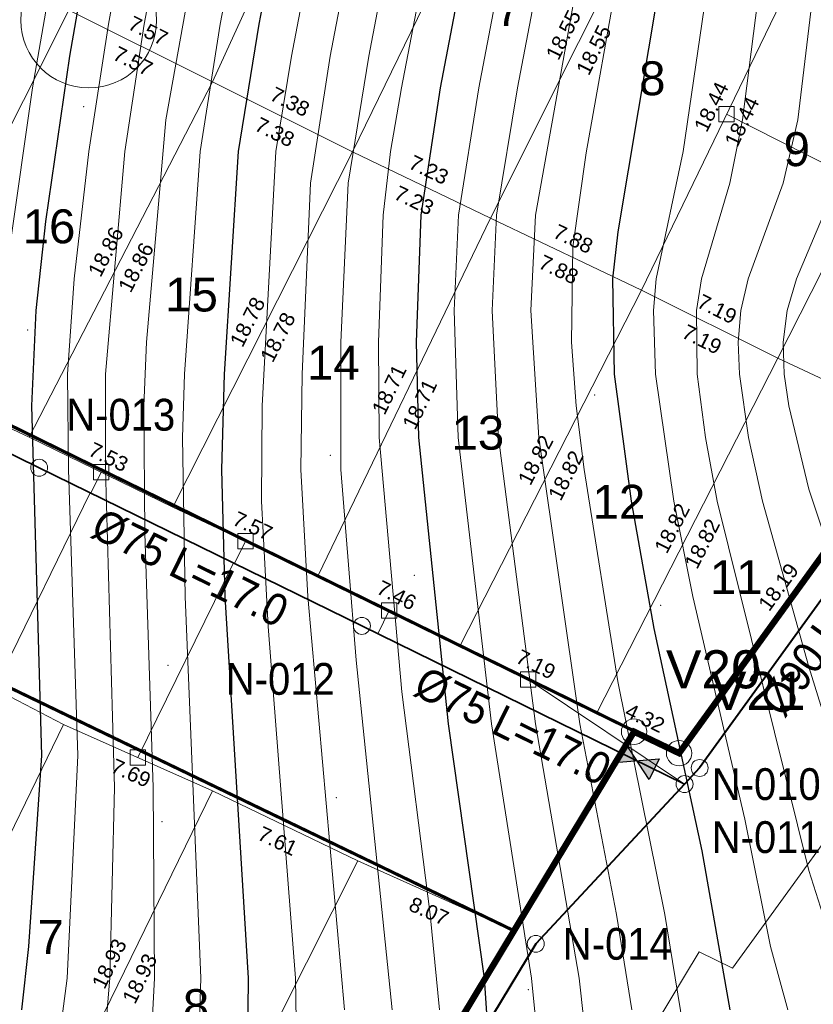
# Model space of a CAD drawing. Header units: metres. Extents: x 295850 to 310263, y 8095845 to 8104014.
# Tile 29 of 78: x 296253 to 296290, y 8096291 to 8096338. Entities that reach past the tile are written whole.
import ezdxf
from ezdxf.enums import TextEntityAlignment as Align

# ---------------------------------------------------------------- set-up
doc = ezdxf.new("R2010")
doc.units = ezdxf.units.M
doc.linetypes.add('CENTER', pattern=[5.08, 3.175, -0.635, 0.635, -0.635])
for name, color, linetype, lineweight in [('ALIN-C07', 8, 'CENTER', 13), ('ALIN-C18', 8, 'CENTER', 13), ('AP-CONEX', 150, 'Continuous', 18), ('AP-NODOS', 1, 'Continuous', 18), ('AP-NODOS-TXT', 1, 'Continuous', 18), ('AP-RED-075', 5, 'Continuous', 35), ('AP-RED-090', 140, 'Continuous', 40), ('AP-RED-TXT', 5, 'Continuous', 18), ('AP-VALVULAS', 42, 'Continuous', 25), ('C-TOPO-MAJR', 33, 'Continuous', 25), ('C-TOPO-MINR', 253, 'Continuous', 13), ('C-TOPO-PNTS', 8, 'Continuous', 9), ('LOTE', 7, 'Continuous', 18), ('LOTE_MEDIDAS', 8, 'Continuous', 13), ('LOTE_NUMERO', 8, 'Continuous', 13), ('MANZANA', 3, 'Continuous', 25), ('MANZANA_LETRA', 3, 'Continuous', 18), ('PERIMETRO', 1, 'Continuous', 35), ('VERTICES', 1, 'Continuous', 13), ('VIA_BORDE', 8, 'Continuous', 18)]:
    doc.layers.add(name, color=color, linetype=linetype, lineweight=lineweight)
doc.styles.add('ARIAL', font='arial.ttf')

# ---------------------------------------------------------------- blocks, each defined once
blk = doc.blocks.new('PUNTOS_TOPOGRAFICOS')
at = {"layer": 'C-TOPO-PNTS'}
for p in [(296255.801, 8096333.528, 3135.885), (296279.04, 8096327.293, 3149.276), (296253.152, 8096323.004, 3135.08), (296279.89, 8096319.925, 3149.546), (296267.421, 8096317.091, 3142.798), (296271.388, 8096311.423, 3144.554), (296283.008, 8096310.006, 3150.296), (296259.769, 8096307.172, 3138.586), (296267.704, 8096300.937, 3142.224), (296259.486, 8096299.804, 3138.302), (296276.773, 8096291.869, 3145.876)]:
    blk.add_point(p, dxfattribs=at)
blk = doc.blocks.new('CURVAS_NIVEL')
at = {"layer": 'C-TOPO-MAJR'}
for points, elevation in [([(296284.341, 8096430.42), (296283.465, 8096427.42), (296282.88, 8096425.92), (296281.346, 8096422.92), (296275.165, 8096412.42), (296272.705, 8096407.92), (296266.909, 8096395.92), (296265.738, 8096392.92), (296265.317, 8096391.42), (296262.67, 8096377.92), (296258.494, 8096355.247), (296255.123, 8096335.92), (296253.994, 8096328.114), (296253.536, 8096323.92), (296253.336, 8096319.42), (296253.811, 8096302.92), (296253.197, 8096293.92), (296252.865, 8096290.92)], 3135), ([(296295.657, 8096430.42), (296294.267, 8096427.42), (296292.39, 8096424.42), (296286.229, 8096415.42), (296280.994, 8096406.501), (296278.693, 8096401.92), (296275.902, 8096395.92), (296275.317, 8096394.42), (296274.429, 8096391.42), (296264.051, 8096337.42), (296263.076, 8096331.42), (296262.428, 8096320.92), (296262.303, 8096316.42), (296262.458, 8096310.42), (296263.56, 8096292.42), (296263.526, 8096289.42)], 3140), ([(296307.062, 8096430.42), (296306.189, 8096428.92), (296294.494, 8096412.552), (296291.494, 8096408.044), (296286.749, 8096400.42), (296285.494, 8096397.92), (296284.686, 8096395.92), (296283.5, 8096391.42), (296272.602, 8096334.42), (296271.692, 8096328.42), (296271.469, 8096322.42), (296271.586, 8096317.92), (296272.993, 8096304.42), (296274.68, 8096292.42), (296274.982, 8096287.92)], 3145), ([(296318.071, 8096430.42), (296317.393, 8096428.92), (296316.527, 8096427.42), (296306.607, 8096413.92), (296298.025, 8096401.92), (296295.25, 8096397.42), (296293.976, 8096394.42), (296293.183, 8096391.42), (296290.465, 8096379.42), (296286.994, 8096361.873), (296283.885, 8096344.92), (296280.994, 8096327.63), (296280.74, 8096325.42), (296280.814, 8096320.92), (296281.621, 8096314.92), (296282.688, 8096308.92), (296284.943, 8096298.42), (296286.269, 8096290.92)], 3150)]:
    blk.add_lwpolyline(points, dxfattribs=dict(at, elevation=elevation))
at = {"layer": 'C-TOPO-MINR'}
for points, elevation in [([(296286.42, 8096445.42), (296282.031, 8096428.92), (296281.006, 8096425.92), (296279.507, 8096422.92), (296273.347, 8096412.42), (296270.887, 8096407.92), (296265.037, 8096395.92), (296264.407, 8096394.42), (296263.481, 8096391.42), (296260.86, 8096377.92), (296256.871, 8096355.42), (296255.722, 8096347.92), (296253.38, 8096334.42), (296252.319, 8096326.92), (296251.877, 8096322.42), (296251.734, 8096317.92), (296252.112, 8096305.92), (296252.106, 8096302.92), (296251.342, 8096293.92), (296250.917, 8096290.92)], 3134), ([(296286.434, 8096430.42), (296285.514, 8096427.42), (296284.887, 8096425.92), (296283.244, 8096422.92), (296276.984, 8096412.42), (296274.521, 8096407.92), (296268.764, 8096395.92), (296267.582, 8096392.92), (296267.151, 8096391.42), (296266.208, 8096386.92), (296259.994, 8096354.055), (296256.96, 8096337.42), (296256.033, 8096331.42), (296255.346, 8096325.42), (296255.04, 8096320.92), (296255.075, 8096316.42), (296255.517, 8096302.92), (296255.019, 8096292.42), (296254.626, 8096289.42)], 3136), ([(296288.682, 8096430.42), (296287.701, 8096427.42), (296286.155, 8096424.42), (296281.462, 8096416.92), (296277.945, 8096410.92), (296276.33, 8096407.92), (296270.591, 8096395.92), (296269.415, 8096392.92), (296268.982, 8096391.42), (296267.745, 8096385.42), (296258.649, 8096337.42), (296257.734, 8096331.42), (296256.824, 8096320.92), (296256.824, 8096316.42), (296257.244, 8096301.42), (296257.023, 8096292.42), (296256.773, 8096289.42)], 3137), ([(296291.39, 8096431.92), (296290.537, 8096428.92), (296289.916, 8096427.42), (296288.238, 8096424.42), (296283.32, 8096416.92), (296278.133, 8096407.92), (296272.383, 8096395.92), (296271.233, 8096392.92), (296270.804, 8096391.42), (296261.494, 8096343.093), (296259.672, 8096332.92), (296258.766, 8096322.42), (296258.628, 8096319.42), (296258.675, 8096313.42), (296259.066, 8096301.42), (296259.129, 8096292.42), (296258.977, 8096289.42)], 3138), ([(296293.349, 8096430.42), (296292.107, 8096427.42), (296290.321, 8096424.42), (296285.224, 8096416.92), (296279.944, 8096407.92), (296277.677, 8096403.42), (296274.15, 8096395.92), (296273.035, 8096392.92), (296272.619, 8096391.42), (296262.23, 8096337.42), (296261.288, 8096331.42), (296260.555, 8096320.92), (296260.457, 8096317.92), (296260.576, 8096310.42), (296261.325, 8096292.42), (296261.234, 8096289.42)], 3139), ([(296297.934, 8096430.42), (296296.403, 8096427.42), (296287.253, 8096413.92), (296282.785, 8096406.42), (296281.171, 8096403.42), (296277.65, 8096395.92), (296276.618, 8096392.92), (296275.915, 8096389.92), (296265.592, 8096335.92), (296264.865, 8096331.42), (296264.213, 8096319.42), (296264.188, 8096314.92), (296264.494, 8096309.009), (296265.782, 8096292.42), (296265.833, 8096289.42)], 3141), ([(296300.194, 8096430.42), (296299.438, 8096428.92), (296297.549, 8096425.92), (296289.25, 8096413.92), (296282.948, 8096403.42), (296280.711, 8096398.92), (296279.401, 8096395.92), (296278.858, 8096394.42), (296278.049, 8096391.42), (296267.415, 8096335.92), (296266.494, 8096329.92), (296266.097, 8096320.92), (296266.039, 8096316.42), (296266.372, 8096310.42), (296268.095, 8096290.92)], 3142), ([(296302.463, 8096430.42), (296301.656, 8096428.92), (296299.68, 8096425.92), (296291.284, 8096413.92), (296284.772, 8096403.42), (296283.166, 8096400.42), (296281.766, 8096397.42), (296280.637, 8096394.42), (296280.213, 8096392.92), (296279.264, 8096388.42), (296269.238, 8096335.92), (296268.274, 8096329.92), (296267.925, 8096322.42), (296267.923, 8096316.42), (296268.641, 8096307.42), (296270.341, 8096290.92)], 3143), ([(296304.758, 8096430.42), (296303.911, 8096428.92), (296292.333, 8096412.42), (296285.756, 8096401.92), (296283.509, 8096397.42), (296282.916, 8096395.92), (296282.018, 8096392.92), (296270.779, 8096334.42), (296270.259, 8096331.42), (296269.919, 8096328.42), (296269.693, 8096322.42), (296269.727, 8096317.92), (296270.8, 8096305.92), (296272.143, 8096295.42), (296272.578, 8096290.92)], 3144), ([(296309.357, 8096430.42), (296308.47, 8096428.92), (296297.494, 8096413.794), (296293.438, 8096407.92), (296288.494, 8096400.182), (296287.06, 8096397.42), (296286.478, 8096395.92), (296285.644, 8096392.92), (296285.031, 8096389.92), (296274.426, 8096334.42), (296273.473, 8096328.42), (296273.263, 8096323.92), (296273.459, 8096317.92), (296275.036, 8096304.42), (296276.908, 8096292.42), (296277.21, 8096289.42)], 3146), ([(296311.623, 8096430.42), (296310.747, 8096428.92), (296298.994, 8096412.817), (296294.495, 8096406.42), (296289.694, 8096398.92), (296288.319, 8096395.92), (296287.494, 8096392.92), (296285.719, 8096383.92), (296276.255, 8096334.42), (296275.27, 8096328.42), (296275.06, 8096323.92), (296275.351, 8096317.92), (296277.099, 8096304.42), (296279.162, 8096292.42), (296279.821, 8096286.42)], 3147), ([(296313.994, 8096430.78), (296313.003, 8096428.92), (296310.93, 8096425.92), (296295.994, 8096405.524), (296291.704, 8096398.92), (296290.259, 8096395.92), (296289.408, 8096392.92), (296287.288, 8096382.42), (296279.494, 8096341.801), (296277.108, 8096328.42), (296276.891, 8096323.92), (296277.264, 8096317.92), (296279.197, 8096304.42), (296280.922, 8096295.42), (296281.643, 8096290.92)], 3148), ([(296316.557, 8096431.92), (296315.222, 8096428.92), (296313.219, 8096425.92), (296297.494, 8096404.517), (296293.83, 8096398.92), (296292.335, 8096395.92), (296291.419, 8096392.92), (296288.572, 8096379.42), (296280.994, 8096339.77), (296279.494, 8096331.354), (296278.868, 8096326.92), (296278.807, 8096322.42), (296279.025, 8096319.42), (296279.406, 8096316.42), (296280.994, 8096306.408), (296283.208, 8096295.42), (296284.923, 8096284.92)], 3149), ([(296321.494, 8096433.919), (296319.531, 8096428.92), (296318.744, 8096427.42), (296316.709, 8096424.42), (296307.806, 8096412.42), (296299.511, 8096400.42), (296297.628, 8096397.42), (296296.222, 8096394.42), (296295.331, 8096391.42), (296292.405, 8096379.42), (296289.628, 8096365.92), (296287.132, 8096352.42), (296284.06, 8096331.42), (296282.799, 8096325.42), (296282.67, 8096323.92), (296282.758, 8096320.92), (296283.624, 8096314.92), (296284.531, 8096310.42), (296286.969, 8096299.92), (296288.183, 8096293.92), (296289.006, 8096290.92)], 3151), ([(296323.734, 8096433.42), (296320.935, 8096427.42), (296320.037, 8096425.92), (296309.03, 8096410.92), (296300.171, 8096397.42), (296298.994, 8096395.336), (296297.966, 8096392.92), (296294.02, 8096377.92), (296291.487, 8096365.92), (296289.362, 8096353.92), (296288.208, 8096343.42), (296286.865, 8096332.92), (296286.268, 8096329.92), (296284.934, 8096325.42), (296284.704, 8096323.92), (296284.724, 8096320.92), (296285.114, 8096317.92), (296285.67, 8096314.92), (296289.994, 8096297.503), (296290.659, 8096295.42), (296291.494, 8096293.344), (296292.994, 8096290.906)], 3152), ([(296290.731, 8096343.42), (296289.471, 8096332.92), (296288.787, 8096329.92), (296287.128, 8096325.42), (296286.787, 8096323.92), (296286.666, 8096322.42), (296286.721, 8096320.92), (296287.153, 8096317.92), (296287.812, 8096314.92), (296289.994, 8096307.11), (296291.494, 8096302.301)], 3153), ([(296291.308, 8096329.92), (296289.418, 8096325.42), (296288.975, 8096323.92), (296288.783, 8096322.42), (296288.827, 8096320.92), (296289.043, 8096319.42), (296289.994, 8096315.494), (296291.494, 8096310.988)], 3154)]:
    blk.add_lwpolyline(points, dxfattribs=dict(at, elevation=elevation))
blk = doc.blocks.new('NODO')
blk.add_circle((0, 0), 0.5)
blk = doc.blocks.new('VALV_COMP')
h = blk.add_hatch(color=7)
h.dxf.hatch_style = 1
h.paths.add_polyline_path([(-0.5, 0.3), (0, 0), (-0.5, -0.3)])
h.paths.add_polyline_path([(0.5, 0.3), (0, 0), (0.5, -0.3)])
blk.add_lwpolyline([(-0.5, 0.3), (0.5, -0.3), (0.5, 0.3), (-0.5, -0.3)], close=True)
blk = doc.blocks.new('CONEX')
blk.add_lwpolyline([(-0.3, -0.3), (0.3, -0.3), (0.3, 0.3), (-0.3, 0.3)], close=True)

msp = doc.modelspace()

# ---------------------------------------------------------------- linework, layer by layer
at = {"layer": 'ALIN-C07'}
msp.add_lwpolyline([(296208.038, 8096338.894), (296284.135, 8096301.574)], dxfattribs=at)
at = {"layer": 'ALIN-C18'}
msp.add_lwpolyline([(296063.915, 8096040.175), (296121.013, 8096092.543), (296131.426, 8096109.192), (296135.885, 8096116.49), (296152.645, 8096150.188), (296162.547, 8096154.419), (296179.053, 8096187.439), (296188.09, 8096192.987), (296197.71, 8096210.524), (296200.674, 8096208.802), (296213.786, 8096221.839), (296222.819, 8096228.931), (296230.88, 8096245.238), (296234.739, 8096242.365), (296246.531, 8096256.376), (296255.967, 8096262.438), (296266.416, 8096276.289), (296277.114, 8096294.038), (296284.845, 8096302.335), (296295.566, 8096317.144), (296304.328, 8096334.416), (296313.849, 8096342.887), (296333.913, 8096375.927)], dxfattribs=at)
at = {"layer": 'AP-CONEX'}
for p, q in [((296286.117, 8096333.181), (296300.103, 8096326.086)), ((296256.617, 8096316.29), (296256.135, 8096315.306)), ((296251.581, 8096306.087), (296256.108, 8096315.319)), ((296263.431, 8096313.03), (296262.916, 8096311.98)), ((296258.353, 8096302.828), (296262.856, 8096312.01)), ((296270.203, 8096309.77), (296269.664, 8096308.671)), ((296276.763, 8096306.511), (296284.135, 8096301.574))]:
    msp.add_line(p, q, dxfattribs=at)
at = {"layer": 'AP-RED-075'}
msp.add_lwpolyline([(296284.135, 8096301.574), (296268.916, 8096309.038), (296253.697, 8096316.502), (296247.419, 8096319.581)], dxfattribs=at)
at = {"layer": 'AP-RED-090'}
msp.add_lwpolyline([(296313.849, 8096342.887), (296312.969, 8096342.104), (296304.328, 8096334.416), (296295.566, 8096317.144), (296284.845, 8096302.335), (296284.135, 8096301.574), (296277.114, 8096294.038), (296271.765, 8096285.163), (296266.416, 8096276.289), (296255.967, 8096262.438), (296255.013, 8096261.825)], dxfattribs=at)
at = {"layer": 'LOTE'}
for points in [[(296263.474, 8096354.771), (296269.737, 8096351.893), (296261.865, 8096334.705), (296255.094, 8096338.092)], [(296269.737, 8096351.893), (296276.763, 8096348.421), (296268.468, 8096331.403), (296261.865, 8096334.705)], [(296276.763, 8096348.421), (296283.281, 8096344.865), (296274.986, 8096328.27), (296268.468, 8096331.403)], [(296283.281, 8096344.865), (296290.137, 8096341.478), (296282.096, 8096324.884), (296274.986, 8096328.27)], [(296248.576, 8096341.394), (296255.094, 8096338.092), (296246.544, 8096321.074), (296239.942, 8096324.545)], [(296290.137, 8096341.478), (296296.909, 8096338.176), (296288.529, 8096321.666), (296282.096, 8096324.884)], [(296296.909, 8096338.176), (296303.258, 8096334.959), (296294.878, 8096318.703), (296288.529, 8096321.666)], [(296255.094, 8096338.092), (296261.865, 8096334.705), (296253.231, 8096317.941), (296246.544, 8096321.074)], [(296261.865, 8096334.705), (296268.468, 8096331.403), (296260.003, 8096314.639), (296253.231, 8096317.941)], [(296268.468, 8096331.403), (296274.986, 8096328.27), (296266.86, 8096311.421), (296260.003, 8096314.639)], [(296274.986, 8096328.27), (296282.096, 8096324.884), (296273.547, 8096308.119), (296266.86, 8096311.421)], [(296282.096, 8096324.884), (296288.529, 8096321.666), (296279.98, 8096304.902), (296273.547, 8096308.119)], [(296288.529, 8096321.666), (296294.878, 8096318.703), (296294.539, 8096317.771), (296283.873, 8096303.039), (296279.98, 8096304.902)], [(296248.322, 8096307.781), (296254.84, 8096304.394), (296246.629, 8096287.46), (296240.111, 8096290.932)], [(296254.84, 8096304.394), (296261.865, 8096301.261), (296253.57, 8096284.243), (296246.629, 8096287.46)], [(296261.865, 8096301.261), (296268.722, 8096297.959), (296260.257, 8096281.11), (296253.57, 8096284.243)], [(296268.722, 8096297.959), (296276.086, 8096294.657), (296265.42, 8096276.962), (296260.257, 8096281.11)]]:
    msp.add_lwpolyline(points, close=True, dxfattribs=at)
at = {"layer": 'MANZANA', "const_width": 0.15}
for points in [[(296225.975, 8096373.144), (296303.258, 8096334.959), (296294.539, 8096317.771), (296283.873, 8096303.039), (296209.638, 8096339.446)], [(296204.644, 8096329.117), (296276.086, 8096294.657), (296265.42, 8096276.962), (296255.009, 8096263.161), (296188.138, 8096295.589)]]:
    msp.add_lwpolyline(points, close=True, dxfattribs=at)
at = {"layer": 'MANZANA_LETRA'}
msp.add_circle((296256.036, 8096337.617), 3.2, dxfattribs=at)
at = {"layer": 'PERIMETRO', "const_width": 0.3}
msp.add_lwpolyline([(296265.427, 8096276.963), (296281.752, 8096304.049), (296283.875, 8096303.033), (296294.543, 8096317.769), (296308.606, 8096345.324), (296312.825, 8096343.504), (296332.214, 8096375.432), (296264.572, 8096409.135), (296234.578, 8096423.306), (296236.309, 8096426.91), (296223.358, 8096433.261), (296185.681, 8096451.638), (296164.623, 8096407.863), (296157.917, 8096411.167), (296153.336, 8096402.648), (296141.068, 8096377.291), (296157.574, 8096368.4), (296211.34, 8096342.737), (296209.715, 8096339.403), (296197.955, 8096315.916), (296188.131, 8096295.586), (296190.431, 8096294.459), (296146.17, 8096204.361)], dxfattribs=at)
at = {"layer": 'VERTICES'}
for centre in [(296281.752, 8096304.049), (296283.875, 8096303.033)]:
    msp.add_circle(centre, 0.6, dxfattribs=at)
at = {"layer": 'VIA_BORDE'}
msp.add_lwpolyline([(296179.731, 8096290.774), (296177.406, 8096291.902), (296198.996, 8096335.756), (296198.966, 8096335.77), (296200.598, 8096339.138), (296161.336, 8096358.43), (296154.254, 8096361.108), (296130.463, 8096373.922), (296154.332, 8096421.912), (296160.918, 8096418.606), (296182.007, 8096462.444), (296220.397, 8096443.089), (296226.619, 8096440.566), (296246.977, 8096430.584), (296245.33, 8096427.189), (296343.578, 8096378.743), (296315.877, 8096333.127), (296312.205, 8096334.914), (296301.389, 8096313.59), (296286.402, 8096292.889), (296284.827, 8096293.661), (296272.057, 8096272.476)], dxfattribs=at)
for points in [[(296303.258, 8096334.959), (296225.975, 8096373.144), (296209.638, 8096339.446), (296283.873, 8096303.039), (296294.539, 8096317.771), (296303.258, 8096334.959)], [(296276.086, 8096294.657), (296204.644, 8096329.117), (296188.138, 8096295.589), (296255.009, 8096263.161), (296265.42, 8096276.962), (296276.086, 8096294.657)]]:
    msp.add_lwpolyline(points, close=True, dxfattribs=at)

# ---------------------------------------------------------------- block references
at = {"layer": 'AP-CONEX', "xscale": 1.2, "yscale": 1.2}
for p in [(296286.117, 8096333.181), (296256.617, 8096316.29), (296263.431, 8096313.03), (296270.203, 8096309.77), (296276.763, 8096306.511), (296258.353, 8096302.828)]:
    msp.add_blockref('CONEX', p, dxfattribs=at)
at = {"layer": 'AP-NODOS', "xscale": 0.8, "yscale": 0.8}
for p in [(296253.697, 8096316.502), (296268.916, 8096309.038), (296284.845, 8096302.335), (296284.135, 8096301.574), (296277.114, 8096294.038)]:
    msp.add_blockref('NODO', p, dxfattribs=at)
at = {"layer": 'AP-VALVULAS', "xscale": 1.8, "yscale": 1.8, "rotation": 153.8753264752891}
msp.add_blockref('VALV_COMP', (296281.891, 8096302.675), dxfattribs=at)
at = {"layer": 'C-TOPO-MAJR'}
msp.add_blockref('CURVAS_NIVEL', (0, 0), dxfattribs=at)
at = {"layer": 'C-TOPO-PNTS'}
msp.add_blockref('PUNTOS_TOPOGRAFICOS', (0, 0), dxfattribs=at)

# ---------------------------------------------------------------- texts
at = {"layer": 'AP-NODOS-TXT', "style": 'ARIAL', "width": 0.9}
for s, p in [('N-013', (296257.546, 8096319.002)), ('N-012', (296265.067, 8096306.538)), ('N-010', (296287.985, 8096301.574)), ('N-011', (296287.985, 8096299.074)), ('N-014', (296280.963, 8096294.038))]:
    msp.add_text(s, height=1.5, dxfattribs=at).set_placement(p, align=Align.MIDDLE_CENTER)
at = {"layer": 'AP-RED-TXT', "style": 'ARIAL', "width": 0.9}
for s, rotation, p in [('Ø75 L=17.0', 333.8753, (296260.822, 8096311.782)), ('Ø90 L=18.3', 54.0954, (296291.097, 8096309.094)), ('Ø75 L=17.0', 333.8753, (296276.041, 8096304.318))]:
    msp.add_text(s, height=1.5, rotation=rotation, dxfattribs=at).set_placement(p, align=Align.MIDDLE_CENTER)
at = {"layer": 'LOTE_MEDIDAS', "style": 'ARIAL'}
for s, rotation, p in [('7.57', -26.5713, (296258.837, 8096337.114)), ('18.55', 63.4406, (296278.418, 8096336.925)), ('18.55', 63.4406, (296279.849, 8096336.21)), ('7.57', 333.4287, (296258.122, 8096335.683)), ('7.38', -26.5704, (296265.524, 8096333.769)), ('18.44', 64.1462, (296285.397, 8096333.53)), ('18.44', 64.1462, (296286.837, 8096332.832)), ('7.38', 333.4296, (296264.809, 8096332.338)), ('7.23', -25.6709, (296272.073, 8096330.558)), ('7.23', 334.3291, (296271.38, 8096329.116)), ('7.88', -25.4685, (296278.885, 8096327.299)), ('18.86', 62.7504, (296256.837, 8096326.689)), ('18.86', 62.7504, (296258.26, 8096325.957)), ('7.88', 334.5315, (296278.197, 8096325.855)), ('7.19', -26.5705, (296285.67, 8096323.99)), ('18.78', 63.2096, (296263.521, 8096323.381)), ('18.78', 63.2096, (296264.95, 8096322.66)), ('7.19', 333.4295, (296284.955, 8096322.559)), ('18.71', 64.2525, (296270.202, 8096320.193)), ('18.71', 64.2525, (296271.643, 8096319.498)), ('7.53', -25.9945, (296256.968, 8096317.009)), ('18.82', 62.9797, (296277.109, 8096316.865)), ('18.82', 62.9797, (296278.534, 8096316.138)), ('18.82', 62.9795, (296283.542, 8096313.648)), ('7.57', -25.1382, (296263.771, 8096313.754)), ('18.82', 62.9795, (296284.967, 8096312.921)), ('18.19', 54.0969, (296288.558, 8096310.874)), ('7.46', -26.2797, (296270.557, 8096310.488)), ('7.19', -26.5707, (296277.121, 8096307.226)), ('4.32', -25.5661, (296282.272, 8096304.692)), ('7.69', 335.9681, (296258.027, 8096302.097)), ('7.61', 334.2848, (296264.946, 8096298.89)), ('8.07', 335.8486, (296272.077, 8096295.578)), ('18.93', 64.0136, (296256.999, 8096293.103)), ('18.93', 64.0136, (296258.437, 8096292.402))]:
    msp.add_text(s, height=0.7, rotation=rotation, dxfattribs=at).set_placement(p, align=Align.MIDDLE_CENTER)
at = {"layer": 'LOTE_NUMERO', "style": 'ARIAL'}
for s, p in [('7', (296275.833, 8096338.134)), ('8', (296282.612, 8096334.874)), ('9', (296289.426, 8096331.53)), ('16', (296254.162, 8096327.889)), ('15', (296260.884, 8096324.672)), ('14', (296267.571, 8096321.454)), ('13', (296274.385, 8096318.152)), ('12', (296281.038, 8096314.893)), ('11', (296286.571, 8096311.337)), ('7', (296254.238, 8096294.361)), ('8', (296261.095, 8096291.101))]:
    msp.add_text(s, height=1.6, dxfattribs=at).set_placement(p, align=Align.MIDDLE_CENTER)
at = {"layer": 'VERTICES', "style": 'ARIAL'}
for s, p in [('V20', (296283.252, 8096305.549)), ('V21', (296285.375, 8096304.533))]:
    msp.add_text(s, height=1.8, dxfattribs=at).set_placement(p, align=Align.BOTTOM_LEFT)

doc.saveas('drawing.dxf')
